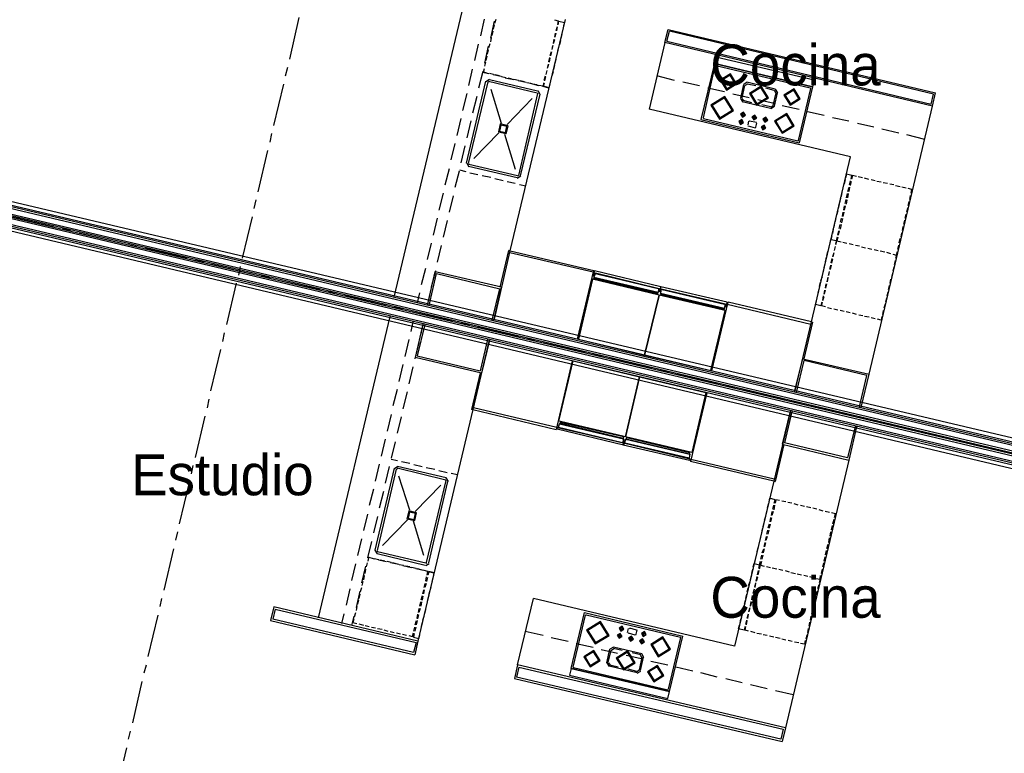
# Model space of a CAD drawing. Header units: feet. Extents: x -79 to 198, y -22 to 181.
# Tile 140 of 256: x 68 to 97, y 72 to 93. Entities that reach past the tile are written whole.
import ezdxf
from ezdxf.enums import TextEntityAlignment as Align

# ---------------------------------------------------------------- set-up
doc = ezdxf.new("R2010")
doc.units = ezdxf.units.FT
for name, color, linetype in [('A-AREA-UNIDAD', 30, 'CONTINUOUS'), ('A-LINEA', 7, 'CONTINUOUS'), ('A-NOMBRE-ESPACIO', 2, 'CONTINUOUS')]:
    doc.layers.add(name, color=color, linetype=linetype)

msp = doc.modelspace()

# ---------------------------------------------------------------- linework, layer by layer
at = {"layer": 'A-AREA-UNIDAD'}
for points in [[(66.24, 88.4444), (101.088, 80.2133), (101.2, 80.6933), (102.208, 80.6933), (104.608, 80.0889), (104.608, 79.36), (117.472, 76.3733), (117.568, 75.9644), (118.96, 75.84), (129.568, 73.3689)], [(128.8, 72.8889), (118.048, 75.4133), (118, 75.6444), (117.472, 75.7689), (116.24, 75.68), (104.4, 78.5244), (104.24, 78.0444), (102.912, 78.1333), (100.928, 78.6133), (100.8, 79.36), (66.048, 87.6089)]]:
    msp.add_lwpolyline(points, dxfattribs=at)
at = {"layer": 'A-LINEA'}
for p, q in [((79.44, 85.1644), (81.5333, 94.0044)), ((76.3733, 92.1511), (76.6533, 93.3644)), ((81.9733, 92.8311), (82.08, 93.3244)), ((82.2667, 92.7644), (82.3733, 93.2578)), ((82.3867, 93.2044), (82.4267, 93.3244)), ((82.84, 86.5244), (84.4533, 93.3111)), ((82.3067, 92.8444), (82.3333, 92.9644)), ((82.3467, 93.0311), (82.3733, 93.1511)), ((84.2133, 93.0978), (84.1733, 92.9778)), ((84.2, 92.9778), (84.2267, 93.0978)), ((84.3867, 93.0578), (84.36, 92.9378)), ((87.3733, 92.6311), (87.4667, 93.0178)), ((87.4267, 92.6711), (87.5067, 92.9644)), ((87.4667, 93.0178), (95.3067, 91.1644)), ((95.24, 91.1244), (87.5067, 92.9644)), ((82.2667, 92.6578), (82.2933, 92.7778)), ((84.12, 92.7378), (84.0933, 92.6178)), ((84.1067, 92.6044), (84.1467, 92.7244)), ((84.16, 92.9111), (84.1333, 92.7911)), ((84.16, 92.7911), (84.1867, 92.9111)), ((84.3067, 92.6978), (84.28, 92.5644)), ((84.3467, 92.8711), (84.32, 92.7511)), ((87.4267, 92.6711), (95.1733, 90.8311)), ((81.8, 92.1111), (81.9067, 92.5911)), ((82.0933, 92.0311), (82.2, 92.5244)), ((82.1733, 92.2978), (82.2, 92.4178)), ((82.2133, 92.4844), (82.2533, 92.6044)), ((84.04, 92.3644), (84, 92.2444)), ((84.0267, 92.2444), (84.0533, 92.3644)), ((84.08, 92.5511), (84.0533, 92.4311)), ((84.0667, 92.4311), (84.0933, 92.5511)), ((84.2533, 92.5111), (84.2267, 92.3911)), ((87.3733, 92.6311), (86.9067, 90.6844)), ((95.2133, 90.7644), (87.3733, 92.6311)), ((82.1333, 92.1111), (82.16, 92.2311)), ((83.9867, 92.1911), (83.96, 92.0711)), ((83.9867, 92.0578), (84.0133, 92.1778)), ((84.1733, 92.1511), (84.1467, 92.0178)), ((84.2133, 92.3244), (84.1867, 92.2044)), ((76.2533, 91.6578), (76.32, 91.9111)), ((81.6267, 91.3778), (81.7333, 91.8578)), ((81.92, 91.3111), (82.04, 91.7911)), ((82.0533, 91.7644), (82.08, 91.8711)), ((82.0933, 91.9378), (82.12, 92.0578)), ((83.9067, 91.8178), (83.88, 91.6978)), ((83.8933, 91.6978), (83.92, 91.8178)), ((83.9467, 92.0044), (83.92, 91.8844)), ((83.9333, 91.8844), (83.9733, 92.0044)), ((84.0933, 91.7778), (84.0533, 91.6578)), ((84.1333, 91.9644), (84.1067, 91.8444)), ((88.8267, 92.0178), (88.4267, 90.3778)), ((88.84, 91.9511), (88.4933, 90.4311)), ((88.8267, 92.0178), (91.6933, 91.3378)), ((88.8779, 91.9639), (88.8539, 91.949)), ((88.8667, 91.9644), (91.6267, 91.3111)), ((81.56, 89.0978), (82.12, 91.4978)), ((82.0267, 91.7644), (82.2133, 91.7244)), ((82.16, 91.7378), (82.0533, 91.7644)), ((82.2266, 91.5488), (82.1223, 91.4844)), ((82.2, 91.4978), (83.6267, 91.1644)), ((82.3467, 91.6978), (82.2267, 91.7244)), ((82.2267, 91.5511), (83.64, 91.2178)), ((82.3333, 91.6978), (82.5733, 91.6444)), ((82.52, 91.6578), (82.4, 91.6844)), ((82.7067, 91.6044), (82.5867, 91.6311)), ((82.6933, 91.6044), (82.9467, 91.5511)), ((82.8933, 91.5644), (82.7733, 91.5911)), ((83.08, 91.5244), (82.9467, 91.5511)), ((83.0667, 91.5244), (83.3067, 91.4711)), ((83.2533, 91.4844), (83.1333, 91.5111)), ((83.8667, 91.6444), (83.8267, 91.5244)), ((83.8533, 91.5111), (83.88, 91.6311)), ((84.04, 91.5911), (84.0133, 91.4711)), ((87.6533, 91.5244), (87.1333, 91.6578)), ((75.9067, 90.2044), (76.2, 91.4178)), ((81.6133, 89.0844), (82.1867, 91.4844)), ((82.2113, 91.4839), (82.1872, 91.469)), ((82.2667, 91.2711), (82.5733, 90.2711)), ((83.44, 91.4311), (83.32, 91.4578)), ((83.4267, 91.4444), (83.6667, 91.3778)), ((83.6267, 91.3911), (83.4933, 91.4178)), ((83.7177, 91.1112), (83.6533, 91.2154)), ((83.7867, 91.3511), (83.9733, 91.3111)), ((83.8133, 91.3511), (83.84, 91.4578)), ((88.3867, 91.3644), (87.8933, 91.4711)), ((89.12, 91.1911), (88.6267, 91.2978)), ((89.68, 91.4044), (89.5867, 91.0044)), ((89.7067, 91.3778), (89.6267, 91.0178)), ((89.7866, 91.4688), (89.6823, 91.4044)), ((89.7938, 91.4162), (89.7216, 91.3716)), ((90.6, 91.2711), (89.7733, 91.4711)), ((90.04, 91.3644), (89.7867, 91.4178)), ((90.5733, 91.2311), (90.3333, 91.2978)), ((90.6251, 91.1573), (90.5805, 91.2295)), ((90.6777, 91.1645), (90.6133, 91.2688)), ((91.64, 91.2844), (91.28, 89.7644)), ((91.6933, 91.3378), (91.3067, 89.6978)), ((91.6528, 91.2865), (91.6379, 91.3106)), ((81.4533, 90.6444), (81.5733, 91.1378)), ((81.7467, 90.5778), (81.8667, 91.0578)), ((83.48, 90.9911), (82.7467, 90.2311)), ((83.64, 91.1378), (83.08, 88.7378)), ((83.7067, 91.1244), (83.1333, 88.7244)), ((83.6528, 91.1265), (83.6379, 91.1506)), ((89.84, 91.0178), (89.36, 91.1244)), ((89.589, 90.9911), (89.6534, 90.8868)), ((89.6283, 90.9983), (89.6729, 90.9261)), ((89.92, 90.8711), (89.6667, 90.9378)), ((90.5733, 90.8444), (90.0933, 90.9511)), ((90.6267, 91.1644), (90.5333, 90.7911)), ((90.6667, 91.1644), (90.5733, 90.7644)), ((95.1733, 90.8311), (95.24, 91.1244)), ((95.2133, 90.7644), (95.3067, 91.1644)), ((92.8133, 89.2844), (86.9067, 90.6844)), ((90.4667, 90.6978), (89.64, 90.8978)), ((90.4667, 90.7511), (90.2133, 90.8044)), ((90.4729, 90.7394), (90.5451, 90.784)), ((90.48, 90.7001), (90.5843, 90.7645)), ((91.3067, 90.6711), (90.8133, 90.7778)), ((93.36, 82.9111), (95.2133, 90.7644)), ((81.28, 89.9111), (81.4, 90.4044)), ((81.5733, 89.8444), (81.6933, 90.3378)), ((88.4267, 90.3778), (91.3067, 89.6978)), ((88.4939, 90.429), (88.5087, 90.405)), ((88.5067, 90.4044), (91.2667, 89.7511)), ((89.6, 90.3378), (89.5867, 90.2578)), ((89.6533, 90.5511), (89.64, 90.4844)), ((89.8513, 90.3372), (89.8272, 90.3224)), ((89.8533, 90.3378), (90.0533, 90.2978)), ((89.9867, 90.4711), (89.96, 90.4044)), ((90, 90.4711), (89.9867, 90.3911)), ((89.9867, 90.4711), (89.9867, 90.4711)), ((90.3067, 90.3911), (90.28, 90.3244)), ((90.32, 90.3911), (90.3067, 90.3244)), ((90.3067, 90.3911), (90.3067, 90.3911)), ((92.04, 90.4978), (91.5467, 90.6044)), ((92.76, 90.3244), (92.28, 90.4311)), ((89.8267, 90.3244), (89.8, 90.2178)), ((89.8005, 90.2024), (89.8154, 90.1783)), ((89.8133, 90.1911), (90.0133, 90.1378)), ((90.0154, 90.1383), (90.0395, 90.1532)), ((90.04, 90.1511), (90.0667, 90.2711)), ((90.0661, 90.2598), (90.0513, 90.2839)), ((90.2533, 90.1778), (90.2267, 90.1111)), ((90.2533, 90.1778), (90.2533, 90.1778)), ((90.2667, 90.1778), (90.2533, 90.0978)), ((93.4933, 90.1511), (93.0133, 90.2578)), ((94.2267, 89.9778), (93.7333, 90.0978)), ((75.8, 89.7111), (75.8533, 89.9644)), ((82.5067, 89.9911), (81.7733, 89.2311)), ((82.6667, 89.9511), (82.9867, 88.9244)), ((91.2687, 89.7516), (91.2928, 89.7665)), ((94.9867, 89.7911), (94.4667, 89.9244)), ((75.4533, 88.2578), (75.7333, 89.4711)), ((81.1067, 89.1911), (81.2267, 89.6711)), ((81.4, 89.1111), (81.52, 89.6044)), ((91.6667, 84.4444), (92.8133, 89.2844)), ((80.9333, 88.4578), (81.0533, 88.9378)), ((81.3467, 88.8978), (81.5333, 88.8578)), ((81.5623, 89.0977), (81.6267, 88.9934)), ((83.04, 88.6711), (81.6133, 89.0044)), ((83.0533, 88.7244), (81.6267, 89.0578)), ((81.6272, 89.0824), (81.6421, 89.0583)), ((81.2267, 88.3911), (81.3467, 88.8711)), ((81.6533, 88.8178), (81.8933, 88.7644)), ((82.0133, 88.7378), (82.2667, 88.6844)), ((82.3867, 88.6444), (82.6267, 88.5911)), ((83.04, 88.6601), (83.1443, 88.7245)), ((83.0554, 88.725), (83.0795, 88.7398)), ((92.6533, 88.6178), (92.6267, 88.4844)), ((93.16, 88.6711), (93.04, 88.6978)), ((93.3467, 88.6178), (93.2267, 88.6578)), ((93.5333, 88.5778), (93.4133, 88.6044)), ((101.3467, 79.9244), (65.8267, 88.3244)), ((101.36, 79.9644), (65.84, 88.3778)), ((101.3733, 80.0178), (65.8533, 88.4178)), ((82.7467, 88.5644), (82.9867, 88.5111)), ((83.1067, 88.4711), (83.2933, 88.4311)), ((92.6, 88.4311), (92.5733, 88.3111)), ((92.7333, 88.2711), (92.7733, 88.3911)), ((92.7867, 88.3911), (92.76, 88.2711)), ((92.7867, 88.4578), (92.8133, 88.5778)), ((92.8267, 88.5644), (92.8, 88.4444)), ((93.7067, 88.5378), (93.5867, 88.5644)), ((93.8933, 88.4978), (93.7733, 88.5244)), ((94.08, 88.4578), (93.96, 88.4844)), ((94.2667, 88.4044), (94.1333, 88.4311)), ((94.44, 88.3644), (94.32, 88.3911)), ((101.28, 79.6311), (65.76, 88.0444)), ((101.2933, 79.6844), (65.7733, 88.0844)), ((101.3067, 79.7644), (65.7867, 88.1644)), ((101.3067, 79.7111), (65.7867, 88.1244)), ((80.76, 87.7244), (80.88, 88.2178)), ((81.0533, 87.6578), (81.1733, 88.1378)), ((92.52, 88.0711), (92.4933, 87.9378)), ((92.56, 88.2444), (92.5333, 88.1244)), ((92.6533, 87.9111), (92.68, 88.0311)), ((92.6933, 88.0844), (92.72, 88.2044)), ((92.7467, 88.2044), (92.72, 88.0844)), ((94.5467, 88.0311), (94.5733, 88.1511)), ((101.2267, 79.3778), (65.7067, 87.7911)), ((101.24, 79.4844), (65.72, 87.8844)), ((101.24, 79.4311), (65.72, 87.8311)), ((75.3333, 87.7644), (75.3867, 88.0178)), ((92.48, 87.8844), (92.4533, 87.7644)), ((92.6133, 87.7244), (92.64, 87.8444)), ((92.6533, 87.8444), (92.6267, 87.7244)), ((92.7067, 88.0178), (92.68, 87.8978)), ((94.4667, 87.6711), (94.4933, 87.7911)), ((94.5067, 87.8578), (94.5333, 87.9778)), ((68.2533, 87.5244), (69.4667, 87.2311)), ((74.9867, 86.3111), (75.28, 87.5244)), ((80.5867, 86.9911), (80.7067, 87.4844)), ((92.3867, 87.5244), (92.36, 87.3911)), ((92.44, 87.6978), (92.4, 87.5778)), ((92.52, 87.3644), (92.5467, 87.4844)), ((92.5733, 87.4711), (92.5467, 87.3511)), ((92.5733, 87.5378), (92.6, 87.6578)), ((92.6133, 87.6578), (92.5867, 87.5378)), ((94.4133, 87.4844), (94.44, 87.6044)), ((69.7067, 87.1778), (69.96, 87.1111)), ((80.88, 86.9244), (81, 87.4178)), ((92.3467, 87.3378), (92.32, 87.2178)), ((92.48, 87.1778), (92.5067, 87.2978)), ((92.5333, 87.2978), (92.5067, 87.1644)), ((94.3333, 87.1244), (94.36, 87.2444)), ((94.3733, 87.3111), (94.4, 87.4311)), ((70.2, 87.0578), (71.4133, 86.7644)), ((92.3067, 87.1511), (92.28, 87.0311)), ((92.4, 86.8311), (92.4267, 86.9378)), ((92.44, 86.9911), (92.4667, 87.1111)), ((92.48, 87.1111), (92.4533, 86.9911)), ((94.24, 86.7644), (94.2667, 86.8844)), ((94.2933, 86.9378), (94.32, 87.0578)), ((71.6533, 86.7111), (71.9067, 86.6578)), ((72.1467, 86.6044), (73.36, 86.3111)), ((80.4133, 86.2711), (80.5333, 86.7511)), ((80.7067, 86.1911), (80.8267, 86.6844)), ((92.1733, 86.5778), (92.2, 86.6978)), ((92.36, 86.6578), (92.3333, 86.5378)), ((92.3467, 86.5378), (92.3733, 86.6578)), ((92.4, 86.8311), (92.3733, 86.7244)), ((92.5867, 86.7778), (92.7067, 86.7511)), ((92.5867, 86.7778), (92.7067, 86.7511)), ((92.7733, 86.7378), (92.8933, 86.7111)), ((92.7733, 86.7378), (92.8933, 86.7111)), ((92.96, 86.6978), (93.08, 86.6711)), ((92.96, 86.6978), (93.08, 86.6711)), ((93.1333, 86.6444), (93.2533, 86.6178)), ((93.1333, 86.6444), (93.2533, 86.6178)), ((93.32, 86.6044), (93.44, 86.5778)), ((93.32, 86.6044), (93.44, 86.5778)), ((94.2, 86.5778), (94.2267, 86.6978)), ((82.5467, 85.4578), (82.8, 86.5378)), ((82.84, 86.5244), (82.8, 86.5378)), ((85.2667, 85.8978), (82.8267, 86.4711)), ((92.08, 86.2044), (92.1067, 86.3378)), ((92.12, 86.3911), (92.1467, 86.5111)), ((92.2667, 86.2978), (92.24, 86.1778)), ((92.32, 86.4711), (92.28, 86.3511)), ((92.3067, 86.3511), (92.3333, 86.4711)), ((93.5067, 86.5644), (93.6267, 86.5378)), ((93.5067, 86.5644), (93.6267, 86.5378)), ((93.68, 86.5244), (93.8133, 86.4978)), ((93.68, 86.5244), (93.8133, 86.4978)), ((93.8667, 86.4844), (93.9867, 86.4444)), ((93.8667, 86.4844), (93.9867, 86.4444)), ((94.0533, 86.4311), (94.16, 86.4044)), ((94.0533, 86.4311), (94.16, 86.4044)), ((94.16, 86.4044), (94.1333, 86.2978)), ((94.16, 86.4044), (94.1867, 86.5111)), ((73.6, 86.2578), (73.8533, 86.1911)), ((74.0933, 86.1378), (75.3067, 85.8444)), ((74.88, 85.8178), (74.9333, 86.0711)), ((80.24, 85.5378), (80.36, 86.0178)), ((92.04, 86.0311), (92.0667, 86.1511)), ((92.2267, 86.1111), (92.2, 85.9911)), ((92.2267, 85.9778), (92.2533, 86.1111)), ((92.2667, 86.1644), (92.2933, 86.2844)), ((94.08, 86.0578), (94.0533, 85.9378)), ((94.12, 86.2444), (94.0933, 86.1244)), ((75.5467, 85.7911), (75.8, 85.7378)), ((80.4133, 84.9378), (80.64, 85.9111)), ((80.4667, 84.9244), (80.68, 85.8578)), ((80.5333, 85.4711), (80.6533, 85.9511)), ((82.5867, 85.4578), (80.64, 85.9111)), ((80.68, 85.8578), (82.5333, 85.4178)), ((84.8133, 83.9378), (85.2933, 85.9511)), ((85.3067, 85.7378), (87.16, 85.2978)), ((85.3067, 85.7378), (87.16, 85.2978)), ((91.9467, 85.6578), (91.9867, 85.7778)), ((92, 85.8444), (92.0267, 85.9644)), ((92.1467, 85.7511), (92.12, 85.6178)), ((92.1333, 85.6178), (92.16, 85.7378)), ((92.1867, 85.9244), (92.16, 85.8044)), ((92.1733, 85.8044), (92.2, 85.9244)), ((94.04, 85.8711), (94.0133, 85.7511)), ((74.5333, 84.3644), (74.8133, 85.5778)), ((76.04, 85.6711), (77.2533, 85.3911)), ((82.36, 84.4844), (82.5867, 85.4578)), ((87.1467, 85.2711), (85.3067, 85.6978)), ((87.1467, 85.2711), (85.3067, 85.6978)), ((91.9067, 85.4844), (91.9333, 85.6044)), ((92.0933, 85.5644), (92.0667, 85.4444)), ((92.0933, 85.4311), (92.12, 85.5644)), ((93.9467, 85.5111), (93.92, 85.3911)), ((93.9867, 85.6978), (93.96, 85.5778)), ((77.4933, 85.3378), (77.7333, 85.2711)), ((77.9867, 85.2178), (79.2, 84.9244)), ((80.12, 85.0044), (80.1867, 85.2978)), ((80.4133, 84.9378), (80.48, 85.2178)), ((82.3067, 84.4978), (82.5333, 85.4178)), ((87.2533, 85.2711), (89.1067, 84.8311)), ((87.2533, 85.2711), (89.1067, 84.8311)), ((89.0933, 84.8044), (87.2533, 85.2444)), ((89.0933, 84.8044), (87.2533, 85.2444)), ((91.8267, 85.1111), (91.8533, 85.2311)), ((91.8667, 85.2978), (91.8933, 85.4178)), ((92.0133, 85.2044), (91.9867, 85.0711)), ((92, 85.0711), (92.04, 85.1911)), ((92.0533, 85.3778), (92.0267, 85.2578)), ((92.0533, 85.2578), (92.08, 85.3778)), ((93.8667, 85.1511), (93.84, 85.0311)), ((93.9067, 85.3244), (93.88, 85.2044)), ((79.44, 84.8711), (79.68, 84.8178)), ((88.7467, 83.0044), (89.2267, 85.0178)), ((89.2, 84.9644), (91.6533, 84.3778)), ((92.2533, 84.8311), (92.1333, 84.8578)), ((93.8267, 84.9644), (93.7867, 84.8444)), ((79.3067, 84.6044), (77.2133, 75.7644)), ((79.9333, 84.7511), (81.1467, 84.4711)), ((92.44, 84.7911), (92.32, 84.8178)), ((92.6267, 84.7511), (92.5067, 84.7778)), ((92.8, 84.7111), (92.68, 84.7378)), ((92.9867, 84.6578), (92.8667, 84.6978)), ((93.1733, 84.6178), (93.0533, 84.6444)), ((93.36, 84.5778), (93.2267, 84.6044)), ((93.5333, 84.5378), (93.4133, 84.5644)), ((93.7733, 84.7778), (93.7467, 84.6578)), ((79.9867, 84.4444), (79.92, 84.1644)), ((80.28, 84.3778), (80.0533, 83.4044)), ((80.3333, 84.3644), (80.1067, 83.4444)), ((80.28, 84.3778), (80.2133, 84.0978)), ((81.3867, 84.4178), (81.6267, 84.3511)), ((81.88, 84.2978), (83.0933, 84.0044)), ((91.4533, 83.3644), (91.7067, 84.4311)), ((91.6667, 84.4444), (91.7067, 84.4311)), ((74.4133, 83.8711), (74.4667, 84.1244)), ((79.8667, 83.9244), (79.7467, 83.4311)), ((80.16, 83.8444), (80.04, 83.3644)), ((82.1733, 83.9244), (81.96, 83.0044)), ((82.2267, 83.9111), (82, 82.9378)), ((83.3333, 83.9511), (83.5733, 83.8978)), ((83.8267, 83.8311), (85.04, 83.5511)), ((74.0667, 82.4178), (74.36, 83.6311)), ((80.1067, 83.4444), (81.96, 83.0044)), ((85.28, 83.4844), (85.52, 83.4311)), ((79.6933, 83.1911), (79.5733, 82.6978)), ((79.9867, 83.1244), (79.8667, 82.6311)), ((82, 82.9378), (80.0533, 83.4044)), ((84.6533, 83.2978), (84.1867, 81.2844)), ((85.7733, 83.3778), (86.9867, 83.0844)), ((91.1733, 82.3911), (91.4133, 83.3644)), ((91.2267, 82.3778), (91.4533, 83.3111)), ((91.4133, 83.3644), (93.36, 82.9111)), ((93.2933, 82.8711), (91.4533, 83.3111)), ((81.96, 82.9511), (81.7067, 81.8711)), ((87.2267, 83.0311), (87.4667, 82.9778)), ((87.72, 82.9111), (88.9333, 82.6311)), ((93.08, 81.9511), (93.2933, 82.8711)), ((93.12, 81.9378), (93.36, 82.9111)), ((89.1733, 82.5644), (89.4133, 82.5111)), ((79.52, 82.4578), (79.4, 81.9778)), ((79.8133, 82.3911), (79.6933, 81.8978)), ((88.6, 82.3644), (88.12, 80.3511)), ((89.6667, 82.4578), (90.88, 82.1644)), ((73.96, 81.9244), (74.0133, 82.1778)), ((91.12, 82.1111), (91.36, 82.0578)), ((91.6133, 81.9911), (92.8267, 81.7111)), ((73.6133, 80.4711), (73.8933, 81.6844)), ((79.3467, 81.7244), (79.2267, 81.2444)), ((81.7467, 81.8711), (80.1333, 75.0844)), ((81.7467, 81.8711), (81.7067, 81.8711)), ((84.2, 81.3511), (81.76, 81.9244)), ((91.04, 81.8311), (90.8133, 80.8578)), ((91.0933, 81.8178), (90.88, 80.8978)), ((79.64, 81.6578), (79.52, 81.1778)), ((84.3067, 81.4711), (86.1467, 81.0311)), ((84.3067, 81.4711), (86.1467, 81.0311)), ((86.16, 81.0711), (84.32, 81.4978)), ((86.16, 81.0711), (84.32, 81.4978)), ((93.0667, 81.6444), (93.3067, 81.5911)), ((93.56, 81.5378), (94.7733, 81.2444)), ((92.9467, 81.3778), (92.72, 80.4578)), ((92.9867, 81.3644), (92.76, 80.3911)), ((95.0133, 81.1911), (95.2533, 81.1378)), ((79.1733, 81.0044), (79.0533, 80.5111)), ((79.4667, 80.9244), (79.3467, 80.4444)), ((86.24, 81.0178), (88.0933, 80.5778)), ((86.24, 81.0178), (88.0933, 80.5778)), ((88.0933, 80.6044), (86.2533, 81.0444)), ((88.0933, 80.6044), (86.2533, 81.0444)), ((90.8533, 80.8444), (90.6, 79.7644)), ((90.8133, 80.8578), (92.76, 80.3911)), ((92.72, 80.4578), (90.88, 80.8978)), ((95.4933, 81.0711), (96.72, 80.7911)), ((96.96, 80.7244), (97.2, 80.6711)), ((73.4933, 79.9911), (73.5467, 80.2311)), ((79, 80.2711), (78.88, 79.7778)), ((79.3467, 80.4178), (79.5333, 80.3778)), ((79.6533, 80.3511), (79.8933, 80.2978)), ((80.0133, 80.2578), (80.2533, 80.2044)), ((88.1333, 80.4178), (90.5733, 79.8444)), ((92.76, 80.3911), (90.9067, 72.5378)), ((79.44, 80.1511), (78.8667, 77.7511)), ((79.4933, 80.1244), (78.9333, 77.7378)), ((79.2933, 80.2044), (79.1733, 79.7111)), ((79.5466, 80.2021), (79.4423, 80.1377)), ((79.5313, 80.1372), (79.5072, 80.1224)), ((80.9467, 79.8044), (79.52, 80.1511)), ((80.96, 79.8711), (79.5333, 80.2044)), ((80.3733, 80.1778), (80.6267, 80.1244)), ((80.7467, 80.0844), (80.9867, 80.0311)), ((81.1067, 80.0044), (81.2933, 79.9644)), ((73.1467, 78.5244), (73.44, 79.7378)), ((79.8933, 78.9244), (79.5733, 79.9244)), ((80.0533, 78.8844), (80.8, 79.6578)), ((80.3867, 77.3911), (80.96, 79.7911)), ((80.4533, 77.3778), (81.0133, 79.7644)), ((80.9595, 79.7798), (80.9446, 79.8039)), ((81.0243, 79.7645), (80.96, 79.8688)), ((90.56, 79.7778), (89.4133, 74.9378)), ((90.56, 79.7778), (90.6, 79.7644)), ((78.8267, 79.5378), (78.7067, 79.0578)), ((79.12, 79.4711), (79, 78.9778)), ((90.4, 79.1111), (90.3733, 78.9911)), ((90.92, 79.1644), (90.8, 79.1911)), ((91.0933, 79.1244), (90.9733, 79.1511)), ((91.28, 79.0711), (91.16, 79.1111)), ((78.6533, 78.8044), (78.5333, 78.3244)), ((90.36, 78.9244), (90.3333, 78.8044)), ((90.4933, 78.7644), (90.52, 78.8844)), ((90.5467, 78.8844), (90.5067, 78.7644)), ((90.5333, 78.9511), (90.56, 79.0711)), ((90.5867, 79.0711), (90.56, 78.9378)), ((91.4667, 79.0311), (91.3467, 79.0578)), ((91.6533, 78.9911), (91.52, 79.0178)), ((91.8267, 78.9511), (91.7067, 78.9778)), ((92.0133, 78.8978), (91.8933, 78.9378)), ((92.2, 78.8578), (92.0667, 78.8844)), ((78.9467, 78.7378), (78.8267, 78.2578)), ((79.0933, 77.8844), (79.8267, 78.6444)), ((80.3067, 77.5911), (80, 78.6044)), ((90.2667, 78.5644), (90.24, 78.4444)), ((90.32, 78.7378), (90.28, 78.6178)), ((90.4, 78.4044), (90.44, 78.5244)), ((90.4533, 78.5111), (90.4267, 78.3911)), ((90.4533, 78.5778), (90.48, 78.7111)), ((90.4933, 78.6978), (90.4667, 78.5778)), ((92.2933, 78.5244), (92.3333, 78.6578)), ((73.04, 78.0444), (73.0933, 78.2844)), ((90.2267, 78.3778), (90.2, 78.2578)), ((90.36, 78.2178), (90.3867, 78.3378)), ((90.4133, 78.3378), (90.3867, 78.2178)), ((92.2133, 78.1644), (92.24, 78.2844)), ((92.2533, 78.3511), (92.28, 78.4711)), ((78.48, 78.0844), (78.36, 77.5911)), ((78.7733, 78.0044), (78.6533, 77.5244)), ((90.1467, 78.0178), (90.12, 77.8978)), ((90.1867, 78.1911), (90.16, 78.0711)), ((90.28, 77.8578), (90.3067, 77.9778)), ((90.32, 77.9644), (90.2933, 77.8444)), ((90.32, 78.0311), (90.3467, 78.1511)), ((90.3733, 78.1511), (90.3333, 78.0311)), ((92.12, 77.8044), (92.16, 77.9244)), ((92.1733, 77.9778), (92.2, 78.1111)), ((72.6933, 76.5778), (72.9733, 77.7911)), ((78.869, 77.7511), (78.9334, 77.6468)), ((78.9333, 77.6578), (80.3467, 77.3111)), ((78.9339, 77.7357), (78.9487, 77.7116)), ((78.9467, 77.7111), (80.36, 77.3778)), ((90.0533, 77.6444), (90.0267, 77.5244)), ((90.0933, 77.8311), (90.0667, 77.7111)), ((90.2267, 77.6711), (90.2667, 77.7911)), ((90.28, 77.7911), (90.2533, 77.6711)), ((92.08, 77.6178), (92.1067, 77.7378)), ((78.3067, 77.3511), (78.1867, 76.8578)), ((78.64, 77.3778), (78.6133, 77.2578)), ((78.6667, 77.5511), (78.8533, 77.4978)), ((78.68, 77.5378), (78.6667, 77.4311)), ((78.8, 77.5111), (78.68, 77.5378)), ((78.9867, 77.4711), (78.8533, 77.4978)), ((78.9733, 77.4711), (79.2133, 77.4178)), ((79.16, 77.4311), (79.04, 77.4578)), ((79.3467, 77.3911), (79.2267, 77.4178)), ((79.3333, 77.3911), (79.5733, 77.3378)), ((79.5333, 77.3378), (79.4, 77.3778)), ((80.36, 77.3001), (80.4643, 77.3645)), ((80.3754, 77.365), (80.3995, 77.3798)), ((90.1467, 77.3244), (90.1733, 77.4311)), ((90.1867, 77.4844), (90.2133, 77.6044)), ((90.24, 77.6044), (90.2133, 77.4844)), ((92, 77.2578), (92.0267, 77.3778)), ((92.04, 77.4311), (92.0667, 77.5511)), ((78.6, 77.2844), (78.48, 76.7911)), ((78.6, 77.1911), (78.5733, 77.0711)), ((79.7067, 77.2978), (79.5867, 77.3244)), ((79.6933, 77.2978), (79.9467, 77.2444)), ((79.8933, 77.2578), (79.7733, 77.2844)), ((80.08, 77.2178), (79.9467, 77.2444)), ((80.0667, 77.2178), (80.3067, 77.1644)), ((80.2533, 77.1644), (80.1333, 77.2044)), ((80.4267, 77.1244), (80.6133, 77.0844)), ((80.4533, 77.1244), (80.4267, 77.0178)), ((89.92, 77.0711), (89.9467, 77.1911)), ((90.1067, 77.1511), (90.08, 77.0311)), ((90.1067, 77.0311), (90.1333, 77.1511)), ((90.1467, 77.3244), (90.12, 77.2178)), ((90.3467, 77.2711), (90.4667, 77.2444)), ((90.3467, 77.2711), (90.4667, 77.2444)), ((90.52, 77.2311), (90.6533, 77.2044)), ((90.52, 77.2311), (90.6533, 77.2044)), ((90.7067, 77.1911), (90.8267, 77.1644)), ((90.7067, 77.1911), (90.8267, 77.1644)), ((90.8933, 77.1511), (91.0133, 77.1111)), ((90.8933, 77.1511), (91.0133, 77.1111)), ((91.0667, 77.0978), (91.2, 77.0711)), ((91.0667, 77.0978), (91.2, 77.0711)), ((91.2533, 77.0578), (91.3733, 77.0311)), ((91.2533, 77.0578), (91.3733, 77.0311)), ((91.96, 77.0711), (91.9867, 77.1911)), ((78.52, 76.8311), (78.4933, 76.7111)), ((78.56, 77.0044), (78.5333, 76.8844)), ((80.32, 76.6578), (80.3467, 76.7778)), ((80.3733, 76.7778), (80.3333, 76.6578)), ((80.36, 76.8444), (80.3867, 76.9644)), ((80.4133, 76.9511), (80.3867, 76.8311)), ((80.5467, 76.7911), (80.5733, 76.9244)), ((89.8267, 76.7111), (89.8667, 76.8311)), ((89.88, 76.8844), (89.9067, 77.0044)), ((90.0267, 76.7911), (90, 76.6711)), ((90.0133, 76.6578), (90.04, 76.7778)), ((90.0667, 76.9778), (90.04, 76.8444)), ((90.0533, 76.8444), (90.0933, 76.9644)), ((91.44, 77.0178), (91.56, 76.9911)), ((91.44, 77.0178), (91.56, 76.9911)), ((91.6133, 76.9778), (91.7467, 76.9378)), ((91.6133, 76.9778), (91.7467, 76.9378)), ((91.8, 76.9244), (91.92, 76.8978)), ((91.8, 76.9244), (91.92, 76.8978)), ((91.92, 76.8978), (91.8933, 76.7911)), ((91.92, 76.8978), (91.9333, 77.0044)), ((78.1333, 76.6178), (78.0267, 76.1378)), ((78.4267, 76.5511), (78.32, 76.0711)), ((78.48, 76.6444), (78.44, 76.5244)), ((80.28, 76.4711), (80.3067, 76.5911)), ((80.32, 76.5911), (80.2933, 76.4711)), ((80.4533, 76.4311), (80.48, 76.5511)), ((80.5067, 76.6178), (80.5333, 76.7378)), ((89.7867, 76.5244), (89.8133, 76.6444)), ((89.9867, 76.6044), (89.9467, 76.4844)), ((89.9733, 76.4844), (90, 76.6044)), ((91.8267, 76.5511), (91.8, 76.4311)), ((91.88, 76.7378), (91.84, 76.6178)), ((72.5733, 76.0978), (72.6267, 76.3378)), ((78.3867, 76.2844), (78.36, 76.1644)), ((78.4267, 76.4578), (78.4, 76.3378)), ((80.1867, 76.1111), (80.2133, 76.2311)), ((80.24, 76.2311), (80.2133, 76.1111)), ((80.2267, 76.2978), (80.2667, 76.4178)), ((80.28, 76.4044), (80.2533, 76.2844)), ((80.3733, 76.0711), (80.4, 76.1911)), ((80.4133, 76.2444), (80.44, 76.3778)), ((83.0533, 74.3911), (83.52, 76.3378)), ((89.4133, 74.9378), (83.52, 76.3378)), ((89.7067, 76.1644), (89.7333, 76.2844)), ((89.7467, 76.3378), (89.7733, 76.4578)), ((89.8933, 76.2444), (89.8667, 76.1244)), ((89.88, 76.1111), (89.92, 76.2311)), ((89.9333, 76.4178), (89.9067, 76.2978)), ((89.9333, 76.2978), (89.96, 76.4178)), ((91.7467, 76.1911), (91.72, 76.0711)), ((91.7867, 76.3778), (91.76, 76.2444)), ((75.9467, 76.0178), (75.88, 75.7244)), ((80.1333, 75.0844), (75.9067, 76.0844)), ((75.9467, 76.0178), (80.08, 75.0444)), ((78.3067, 75.9111), (78.2667, 75.7911)), ((78.3467, 76.0978), (78.32, 75.9778)), ((80.1467, 75.9244), (80.1733, 76.0444)), ((80.2, 76.0444), (80.16, 75.9244)), ((80.3333, 75.8844), (80.36, 76.0044)), ((84.6267, 74.2844), (85.0133, 75.9244)), ((85.0133, 75.9244), (87.8933, 75.2311)), ((89.6133, 75.7911), (89.64, 75.9111)), ((89.6667, 75.9778), (89.6933, 76.0978)), ((89.8533, 76.0578), (89.8267, 75.9378)), ((89.84, 75.9378), (89.8667, 76.0578)), ((91.7067, 76.0044), (91.6667, 75.8844)), ((72.2267, 74.6311), (72.52, 75.8444)), ((80, 74.7511), (75.88, 75.7244)), ((77.96, 75.8844), (77.8933, 75.6044)), ((78.2533, 75.8178), (78.1867, 75.5378)), ((80.0533, 75.5644), (80.0933, 75.6844)), ((80.1067, 75.6844), (80.08, 75.5644)), ((80.1067, 75.7511), (80.1333, 75.8711)), ((80.1467, 75.8578), (80.12, 75.7378)), ((80.24, 75.5244), (80.2667, 75.6444)), ((80.28, 75.6978), (80.32, 75.8178)), ((84.68, 74.3244), (85.04, 75.8444)), ((85.0646, 75.8572), (85.0405, 75.8424)), ((85.0667, 75.8578), (87.8267, 75.2044)), ((89.5733, 75.6044), (89.6, 75.7378)), ((89.76, 75.6978), (89.7333, 75.5778)), ((89.76, 75.5644), (89.7867, 75.6844)), ((89.8133, 75.8711), (89.7733, 75.7511)), ((89.8, 75.7511), (89.8267, 75.8711)), ((91.6133, 75.6444), (91.5867, 75.5244)), ((91.6533, 75.8178), (91.6267, 75.6978)), ((78.4, 75.5911), (78.5333, 75.5511)), ((78.5867, 75.5378), (78.7067, 75.5111)), ((78.7733, 75.4978), (78.8933, 75.4711)), ((78.9467, 75.4578), (79.08, 75.4311)), ((79.1333, 75.4178), (79.2533, 75.3778)), ((79.32, 75.3644), (79.44, 75.3378)), ((80.0133, 75.3778), (80.04, 75.4978)), ((80.0667, 75.4978), (80.04, 75.3778)), ((80.2, 75.3378), (80.2267, 75.4578)), ((83.8, 75.2444), (83.28, 75.3644)), ((86.08, 75.4444), (86.0933, 75.5111)), ((86.08, 75.4311), (86.08, 75.4311)), ((86.0933, 75.4311), (86.1067, 75.5111)), ((86.28, 75.3378), (86.3067, 75.4578)), ((86.2939, 75.3357), (86.3087, 75.3116)), ((86.3446, 75.4572), (86.3205, 75.4424)), ((86.3333, 75.4711), (86.5333, 75.4178)), ((86.5467, 75.4044), (86.52, 75.2844)), ((86.5595, 75.3932), (86.5446, 75.4172)), ((86.7333, 75.2844), (86.7467, 75.3511)), ((86.7467, 75.2844), (86.76, 75.3511)), ((90.0133, 75.3244), (89.8933, 75.3644)), ((91.5733, 75.4578), (91.5467, 75.3378)), ((79.5067, 75.3244), (79.6267, 75.2978)), ((79.68, 75.2844), (79.8, 75.2578)), ((80.08, 75.0444), (80, 74.7511)), ((80.1333, 75.0844), (80.04, 74.6844)), ((84.5333, 75.0711), (84.04, 75.1778)), ((86.0267, 75.2178), (86.04, 75.2978)), ((86.2933, 75.3244), (86.4933, 75.2711)), ((86.36, 75.1378), (86.3733, 75.2178)), ((86.36, 75.1378), (86.36, 75.1378)), ((86.3733, 75.1378), (86.3867, 75.2044)), ((86.5087, 75.2583), (86.5328, 75.2732)), ((86.68, 75.0711), (86.6933, 75.1378)), ((86.68, 75.0711), (86.68, 75.0711)), ((86.6933, 75.0578), (86.7067, 75.1378)), ((86.7333, 75.2844), (86.7333, 75.2844)), ((87.48, 73.6711), (87.84, 75.1911)), ((87.5067, 73.6044), (87.8933, 75.2311)), ((87.8395, 75.1798), (87.8246, 75.2039)), ((90.2, 75.2844), (90.0667, 75.3111)), ((90.3733, 75.2444), (90.2533, 75.2711)), ((90.56, 75.2044), (90.44, 75.2311)), ((90.7467, 75.1644), (90.6133, 75.1911)), ((90.92, 75.1111), (90.8, 75.1378)), ((91.1067, 75.0711), (90.9867, 75.0978)), ((91.2933, 75.0311), (91.1733, 75.0578)), ((91.5333, 75.2711), (91.5067, 75.1511)), ((85.2667, 74.8978), (84.7733, 75.0044)), ((85.9867, 74.7244), (85.5067, 74.8311)), ((85.6667, 74.4444), (85.76, 74.8444)), ((85.7067, 74.4578), (85.8, 74.8178)), ((85.8666, 74.9088), (85.7623, 74.8444)), ((85.8738, 74.8562), (85.8016, 74.8116)), ((86.6933, 74.7111), (85.8667, 74.9111)), ((86.12, 74.8044), (85.8667, 74.8711)), ((86.72, 74.5511), (86.24, 74.6578)), ((86.6667, 74.6844), (86.4133, 74.7378)), ((86.6267, 74.2444), (86.7067, 74.6044)), ((86.6533, 74.2178), (86.7467, 74.6178)), ((86.7051, 74.5973), (86.6605, 74.6695)), ((86.7577, 74.6045), (86.6933, 74.7088)), ((87.4533, 74.3778), (86.96, 74.4844)), ((72.1067, 74.1511), (72.1733, 74.3911)), ((83.0533, 74.3911), (82.96, 73.9911)), ((83.0933, 74.3244), (83.0267, 74.0311)), ((90.9067, 72.5378), (83.0533, 74.3911)), ((83.0933, 74.3244), (90.84, 72.4978)), ((84.6267, 74.2844), (87.5067, 73.6044)), ((84.6805, 74.3224), (84.6954, 74.2983)), ((84.6933, 74.3111), (87.4533, 73.6578)), ((85.669, 74.4444), (85.7334, 74.3401)), ((85.7216, 74.4516), (85.7662, 74.3794)), ((86.56, 74.1511), (85.7333, 74.3511)), ((86, 74.3244), (85.76, 74.3778)), ((86.5467, 74.1911), (86.2933, 74.2578)), ((86.5529, 74.1927), (86.6251, 74.2373)), ((86.56, 74.1401), (86.6643, 74.2045)), ((88.1867, 74.2044), (87.6933, 74.3244)), ((71.7733, 72.6844), (72.0533, 73.8978)), ((82.96, 73.9911), (90.8133, 72.1378)), ((90.7733, 72.2044), (83.0267, 74.0311)), ((88.9067, 74.0311), (88.4267, 74.1511)), ((89.64, 73.8578), (89.16, 73.9778)), ((87.4554, 73.645), (87.4795, 73.6598)), ((90.3733, 73.6844), (89.88, 73.8044)), ((91.1333, 73.5111), (90.6133, 73.6311)), ((71.6533, 72.2044), (71.7067, 72.4444)), ((90.84, 72.4978), (90.7733, 72.2044)), ((90.9067, 72.5378), (90.8133, 72.1378)), ((71.3067, 70.7378), (71.6, 71.9511))]:
    msp.add_line(p, q, dxfattribs=at)
for points in [[(84.1333, 93.2978), (84.24, 93.2711), (84.2267, 93.1644)], [(84.24, 93.1511), (84.2667, 93.2578), (84.4267, 93.2178), (84.4, 93.1244)], [(88.8667, 92.2178), (91.7467, 91.5378), (91.6933, 91.3378), (88.8267, 92.0178), (88.8667, 92.2178)], [(88.9933, 91.5346), (89.1765, 91.2377), (89.4734, 91.421), (89.2901, 91.7178), (88.9933, 91.5346)], [(89.0322, 91.5254), (89.1858, 91.2767), (89.4344, 91.4302), (89.2809, 91.6789), (89.0322, 91.5254)], [(83.8133, 91.4578), (83.8, 91.3511), (83.68, 91.3778)], [(84, 91.4178), (83.9733, 91.3111), (83.8133, 91.3511)], [(89.8477, 91.1438), (90.0607, 90.7988), (90.4056, 91.0118), (90.1927, 91.3567), (89.8477, 91.1438)], [(89.8866, 91.1346), (90.0699, 90.8377), (90.3667, 91.021), (90.1835, 91.3178), (89.8866, 91.1346)], [(90.86, 91.0946), (91.0432, 90.7977), (91.34, 90.981), (91.1568, 91.2778), (90.86, 91.0946)], [(90.8989, 91.0854), (91.0524, 90.8367), (91.3011, 90.9902), (91.1476, 91.2389), (90.8989, 91.0854)], [(88.7158, 90.7961), (88.9684, 90.3869), (89.3775, 90.6395), (89.1249, 91.0486), (88.7158, 90.7961)], [(88.7547, 90.7868), (88.9776, 90.4258), (89.3386, 90.6487), (89.1157, 91.0097), (88.7547, 90.7868)], [(89.5353, 90.3213), (89.5898, 90.2331), (89.678, 90.2876), (89.6235, 90.3758), (89.5353, 90.3213)], [(89.5613, 90.3152), (89.5959, 90.259), (89.6521, 90.2937), (89.6174, 90.3499), (89.5613, 90.3152)], [(89.5886, 90.5347), (89.6431, 90.4464), (89.7314, 90.5009), (89.6769, 90.5891), (89.5886, 90.5347)], [(89.6146, 90.5285), (89.6493, 90.4724), (89.7054, 90.507), (89.6707, 90.5632), (89.6146, 90.5285)], [(89.6533, 90.4711), (89.6667, 90.5511), (89.6667, 90.5511)], [(89.922, 90.4547), (89.9765, 90.3664), (90.0647, 90.4209), (90.0102, 90.5091), (89.922, 90.4547)], [(89.9479, 90.4485), (89.9826, 90.3924), (90.0387, 90.427), (90.0041, 90.4832), (89.9479, 90.4485)], [(90.242, 90.388), (90.2965, 90.2997), (90.3847, 90.3542), (90.3302, 90.4425), (90.242, 90.388)], [(90.2679, 90.3819), (90.3026, 90.3257), (90.3587, 90.3604), (90.3241, 90.4165), (90.2679, 90.3819)], [(90.5814, 90.3335), (90.8043, 89.9725), (91.1653, 90.1954), (90.9424, 90.5564), (90.5814, 90.3335)], [(90.6203, 90.3243), (90.8135, 90.0114), (91.1263, 90.2046), (90.9332, 90.5175), (90.6203, 90.3243)], [(82.7209, 89.9626), (82.7751, 90.192), (82.5458, 90.2463), (82.4915, 90.0169), (82.7209, 89.9626)], [(82.6999, 89.9967), (82.7411, 90.171), (82.5668, 90.2122), (82.5256, 90.0379), (82.6999, 89.9967)], [(89.6133, 90.3244), (89.6133, 90.3244), (89.6, 90.2578)], [(90.1886, 90.1613), (90.2431, 90.0731), (90.3314, 90.1276), (90.2769, 90.2158), (90.1886, 90.1613)], [(90.2146, 90.1552), (90.2493, 90.099), (90.3054, 90.1337), (90.2707, 90.1899), (90.2146, 90.1552)], [(92.8267, 88.6311), (92.8533, 88.7378), (92.6933, 88.7778), (92.6667, 88.6711)], [(92.9867, 88.7111), (92.8667, 88.7378), (92.84, 88.6311)], [(94.5867, 88.2178), (94.6133, 88.3244), (94.5067, 88.3511)], [(92.2667, 86.9644), (92.24, 86.8578), (92.4, 86.8311)], [(92.44, 86.9244), (92.4133, 86.8178), (92.5333, 86.7911)], [(92.2133, 86.7511), (92.24, 86.8578), (92.4, 86.8311)], [(92.3867, 86.7111), (92.4133, 86.8178), (92.5333, 86.7911)], [(82.3733, 84.5244), (82.84, 86.5244), (85.2933, 85.9511)], [(85.3067, 85.9378), (85.2933, 85.8711), (87.24, 85.4178), (87.2533, 85.4711), (85.3067, 85.9378)], [(85.3067, 85.9378), (85.2933, 85.8711), (87.24, 85.4178), (87.2533, 85.4711), (85.3067, 85.9378)], [(85.3333, 85.8711), (85.2933, 85.7511), (87.1733, 85.3111), (87.2, 85.4178), (85.3333, 85.8711)], [(87.2133, 85.4178), (87.2, 85.3378), (87.1867, 85.3244), (87.1733, 85.3111), (87.16, 85.2978), (87.16, 85.2844), (87.1467, 85.2711), (87.16, 85.2444), (85.2933, 85.6844), (85.2933, 85.6978), (85.3067, 85.6978), (85.2933, 85.7244), (85.3067, 85.7378), (85.2933, 85.7511), (85.3067, 85.7644), (85.2933, 85.7911), (85.3067, 85.8711), (87.2133, 85.4178)], [(85.3333, 85.8711), (85.2933, 85.7511), (87.1733, 85.3111), (87.2, 85.4178), (85.3333, 85.8711)], [(87.2133, 85.4178), (87.2, 85.3378), (87.1867, 85.3244), (87.1733, 85.3111), (87.16, 85.2978), (87.16, 85.2844), (87.1467, 85.2711), (87.16, 85.2444), (85.2933, 85.6844), (85.2933, 85.6978), (85.3067, 85.6978), (85.2933, 85.7244), (85.3067, 85.7378), (85.2933, 85.7511), (85.3067, 85.7644), (85.2933, 85.7911), (85.3067, 85.8711), (87.2133, 85.4178)], [(87.2, 85.2311), (85.2533, 85.6978), (84.84, 83.9378), (86.7733, 83.4711), (87.2, 85.2311)], [(87.2533, 85.4711), (87.24, 85.4178), (89.1867, 84.9511), (89.2, 85.0178), (87.2533, 85.4711)], [(87.2533, 85.4711), (87.24, 85.4178), (89.1867, 84.9511), (89.2, 85.0178), (87.2533, 85.4711)], [(89.1333, 84.7778), (87.2, 85.2311), (86.7733, 83.4711), (88.72, 83.0178), (89.1333, 84.7778)], [(87.2667, 85.4044), (87.24, 85.2844), (89.12, 84.8444), (89.1467, 84.9644), (87.2667, 85.4044)], [(89.16, 84.9511), (89.1467, 84.8844), (89.12, 84.8711), (89.12, 84.8444), (89.1067, 84.8311), (89.1067, 84.8178), (89.0933, 84.8044), (89.0933, 84.7911), (87.24, 85.2311), (87.2533, 85.2444), (87.24, 85.2578), (87.2533, 85.2711), (87.24, 85.2844), (87.2533, 85.3111), (87.24, 85.3244), (87.2533, 85.4044), (89.16, 84.9511)], [(87.2667, 85.4044), (87.24, 85.2844), (89.12, 84.8444), (89.1467, 84.9644), (87.2667, 85.4044)], [(89.16, 84.9511), (89.1467, 84.8844), (89.12, 84.8711), (89.12, 84.8444), (89.1067, 84.8311), (89.1067, 84.8178), (89.0933, 84.8044), (89.0933, 84.7911), (87.24, 85.2311), (87.2533, 85.2444), (87.24, 85.2578), (87.2533, 85.2711), (87.24, 85.2844), (87.2533, 85.3111), (87.24, 85.3244), (87.2533, 85.4044), (89.16, 84.9511)], [(91.1867, 82.4311), (91.6667, 84.4444), (89.2267, 85.0178)], [(91.9733, 85.0178), (91.9467, 84.9111), (91.7867, 84.9511), (91.8133, 85.0578)], [(92.08, 84.8844), (91.96, 84.9111), (91.9867, 85.0178)], [(93.7333, 84.6044), (93.7067, 84.4978), (93.6, 84.5244)], [(82.2133, 83.8711), (81.7467, 81.8711), (84.1867, 81.2844)], [(86.2133, 81.0711), (84.2667, 81.5378), (84.68, 83.2978), (86.6267, 82.8311), (86.2133, 81.0711)], [(88.16, 80.6178), (86.2133, 81.0711), (86.6267, 82.8311), (88.5733, 82.3778), (88.16, 80.6178)], [(91.04, 81.7911), (90.56, 79.7778), (88.12, 80.3511)], [(86.1467, 80.8978), (86.1733, 80.9778), (86.16, 81.0044), (86.16, 81.0178), (86.1467, 81.0311), (86.16, 81.0444), (86.16, 81.0711), (86.1733, 81.0711), (86.1733, 81.0844), (84.3067, 81.5244), (84.32, 81.4978), (84.2933, 81.4844), (84.3067, 81.4711), (84.28, 81.4578), (84.28, 81.4444), (84.2667, 81.4311), (84.24, 81.3511), (86.1467, 80.8978)], [(86.1467, 80.8978), (86.1733, 80.9778), (86.16, 81.0044), (86.16, 81.0178), (86.1467, 81.0311), (86.16, 81.0444), (86.16, 81.0711), (86.1733, 81.0711), (86.1733, 81.0844), (84.3067, 81.5244), (84.32, 81.4978), (84.2933, 81.4844), (84.3067, 81.4711), (84.28, 81.4578), (84.28, 81.4444), (84.2667, 81.4311), (84.24, 81.3511), (86.1467, 80.8978)], [(84.2533, 81.3511), (84.28, 81.4578), (86.16, 81.0178), (86.1333, 80.8978), (84.2533, 81.3511)], [(84.2533, 81.3511), (84.28, 81.4578), (86.16, 81.0178), (86.1333, 80.8978), (84.2533, 81.3511)], [(84.2133, 81.2978), (84.2267, 81.3511), (86.1733, 80.8978), (86.16, 80.8311), (84.2133, 81.2978)], [(84.2133, 81.2978), (84.2267, 81.3511), (86.1733, 80.8978), (86.16, 80.8311), (84.2133, 81.2978)], [(86.1467, 80.8311), (86.16, 80.8978), (88.1067, 80.4311), (88.0933, 80.3778), (86.1467, 80.8311)], [(86.1467, 80.8311), (86.16, 80.8978), (88.1067, 80.4311), (88.0933, 80.3778), (86.1467, 80.8311)], [(88.0933, 80.4444), (88.1067, 80.5244), (88.1067, 80.5378), (88.1067, 80.5644), (88.0933, 80.5778), (88.1067, 80.5911), (88.0933, 80.6044), (88.1067, 80.6178), (86.2533, 81.0578), (86.2533, 81.0444), (86.24, 81.0311), (86.24, 81.0178), (86.2267, 81.0044), (86.2267, 80.9778), (86.2, 80.9778), (86.1867, 80.8978), (88.0933, 80.4444)], [(88.0933, 80.4444), (88.1067, 80.5244), (88.1067, 80.5378), (88.1067, 80.5644), (88.0933, 80.5778), (88.1067, 80.5911), (88.0933, 80.6044), (88.1067, 80.6178), (86.2533, 81.0578), (86.2533, 81.0444), (86.24, 81.0311), (86.24, 81.0178), (86.2267, 81.0044), (86.2267, 80.9778), (86.2, 80.9778), (86.1867, 80.8978), (88.0933, 80.4444)], [(86.2, 80.8844), (86.2267, 81.0044), (88.1067, 80.5644), (88.08, 80.4444), (86.2, 80.8844)], [(86.2, 80.8844), (86.2267, 81.0044), (88.1067, 80.5644), (88.08, 80.4444), (86.2, 80.8844)], [(90.5733, 79.1244), (90.6, 79.2311), (90.44, 79.2711), (90.4133, 79.1644)], [(90.7333, 79.2044), (90.6267, 79.2311), (90.6, 79.1244)], [(80.0952, 78.8453), (79.8658, 78.8996), (79.8115, 78.6702), (80.0409, 78.616), (80.0952, 78.8453)], [(80.0611, 78.8243), (79.8868, 78.8656), (79.8456, 78.6912), (80.0199, 78.65), (80.0611, 78.8243)], [(92.3467, 78.7111), (92.3733, 78.8178), (92.2533, 78.8444)], [(89.96, 77.2578), (89.9867, 77.3644), (90.1467, 77.3244)], [(90.0133, 77.4711), (89.9867, 77.3644), (90.1467, 77.3244)], [(90.2, 77.4178), (90.1733, 77.3111), (90.28, 77.2844)], [(80.4, 77.0178), (80.4267, 77.1244), (80.32, 77.1511)], [(80.5867, 76.9778), (80.6133, 77.0844), (80.4533, 77.1244)], [(90.1467, 77.2044), (90.1733, 77.3111), (90.28, 77.2844)], [(75.9067, 76.0844), (75.8133, 75.6844), (80.04, 74.6844)], [(78.2533, 75.7378), (78.2267, 75.6311), (78.3467, 75.6044)], [(85.0758, 75.4094), (85.3284, 75.0002), (85.7375, 75.2528), (85.4849, 75.662), (85.0758, 75.4094)], [(85.1147, 75.4002), (85.3376, 75.0392), (85.6986, 75.262), (85.4757, 75.6231), (85.1147, 75.4002)], [(86.0286, 75.468), (86.0831, 75.3797), (86.1714, 75.4342), (86.1169, 75.5225), (86.0286, 75.468)], [(86.0546, 75.4619), (86.0893, 75.4057), (86.1454, 75.4404), (86.1107, 75.4965), (86.0546, 75.4619)], [(86.682, 75.308), (86.7365, 75.2197), (86.8247, 75.2742), (86.7702, 75.3625), (86.682, 75.308)], [(86.7079, 75.3019), (86.7426, 75.2457), (86.7987, 75.2804), (86.7641, 75.3365), (86.7079, 75.3019)], [(89.72, 75.5111), (89.6933, 75.4044), (89.5333, 75.4444), (89.56, 75.5511)], [(89.8267, 75.3778), (89.72, 75.4044), (89.7467, 75.5111)], [(79.8667, 75.2444), (79.9733, 75.2178), (80, 75.3244)], [(80.0267, 75.3111), (80, 75.2044), (80.16, 75.1644), (80.1867, 75.2711)], [(85.9753, 75.2547), (86.0298, 75.1664), (86.118, 75.2209), (86.0635, 75.3091), (85.9753, 75.2547)], [(86.0013, 75.2485), (86.0359, 75.1924), (86.0921, 75.227), (86.0574, 75.2832), (86.0013, 75.2485)], [(86.0667, 75.2844), (86.04, 75.2178), (86.04, 75.2178)], [(86.3086, 75.1747), (86.3631, 75.0864), (86.4514, 75.1409), (86.3969, 75.2291), (86.3086, 75.1747)], [(86.3346, 75.1685), (86.3693, 75.1124), (86.4254, 75.147), (86.3907, 75.2032), (86.3346, 75.1685)], [(86.6286, 75.0947), (86.6831, 75.0064), (86.7714, 75.0609), (86.7169, 75.1491), (86.6286, 75.0947)], [(86.6546, 75.0885), (86.6893, 75.0324), (86.7454, 75.067), (86.7107, 75.1232), (86.6546, 75.0885)], [(86.9547, 74.9868), (87.1776, 74.6258), (87.5386, 74.8487), (87.3157, 75.2097), (86.9547, 74.9868)], [(86.9937, 74.9776), (87.1868, 74.6648), (87.4997, 74.8579), (87.3065, 75.1708), (86.9937, 74.9776)], [(91.48, 75.0978), (91.4667, 74.9911), (91.3467, 75.0178)], [(84.9933, 74.6279), (85.1765, 74.3311), (85.4734, 74.5143), (85.2901, 74.8112), (84.9933, 74.6279)], [(85.0322, 74.6187), (85.1858, 74.37), (85.4344, 74.5235), (85.2809, 74.7722), (85.0322, 74.6187)], [(85.941, 74.5838), (86.154, 74.2388), (86.499, 74.4518), (86.286, 74.7967), (85.941, 74.5838)], [(85.98, 74.5746), (86.1632, 74.2777), (86.46, 74.461), (86.2768, 74.7578), (85.98, 74.5746)], [(84.5733, 74.0844), (87.4533, 73.4044), (87.5067, 73.6044), (84.6267, 74.2844), (84.5733, 74.0844)], [(86.86, 74.1879), (87.0432, 73.8911), (87.34, 74.0743), (87.1568, 74.3712), (86.86, 74.1879)], [(86.8989, 74.1787), (87.0524, 73.93), (87.3011, 74.0835), (87.1476, 74.3322), (86.8989, 74.1787)]]:
    msp.add_lwpolyline(points, dxfattribs=at)

# ---------------------------------------------------------------- texts
at = {"layer": 'A-NOMBRE-ESPACIO'}
for s, p in [('Cocina', (91.2, 91.3778)), ('Estudio', (74.4, 79.36)), ('Cocina', (91.2, 75.7689))]:
    msp.add_text(s, height=1.2, dxfattribs=at).set_placement(p, align=Align.CENTER)

doc.saveas('drawing.dxf')
